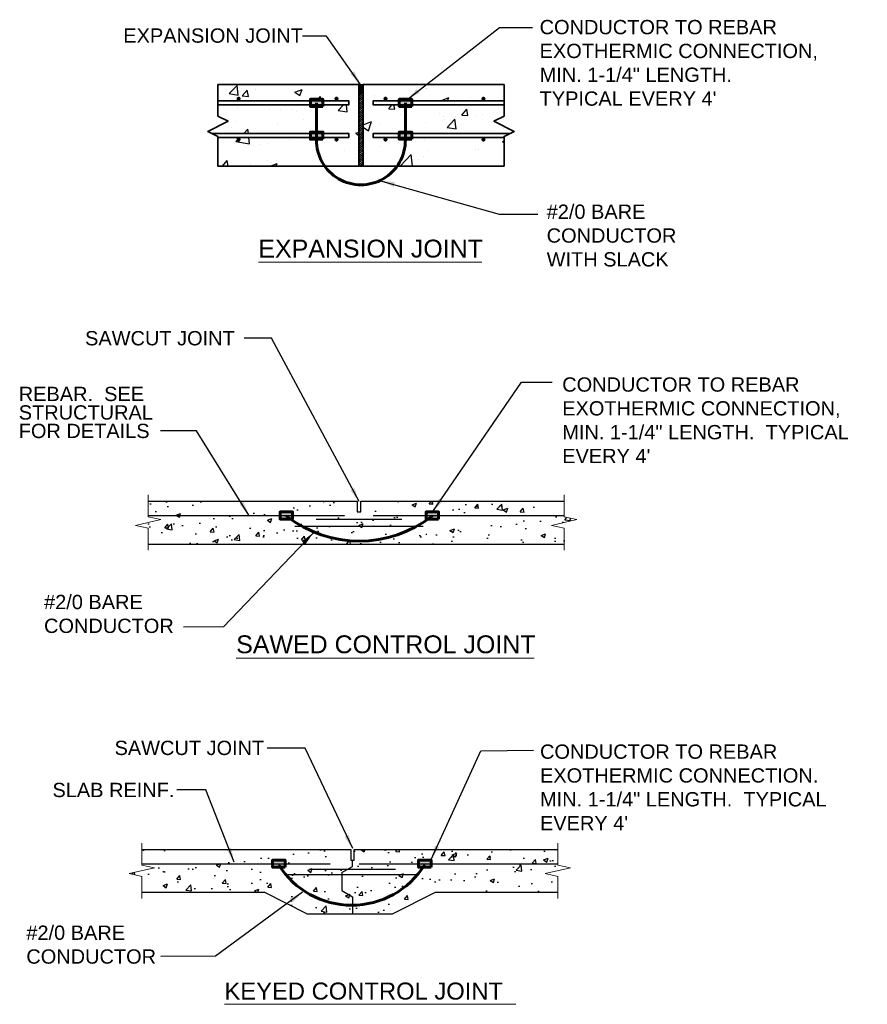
# Model space of a CAD drawing. Header units: inches. Extents: x 0 to 12596, y 507 to 12171.
# Tile 3 of 24: x 1535 to 2069, y 556 to 1177. Entities that reach past the tile are written whole.
import ezdxf

# ---------------------------------------------------------------- set-up
doc = ezdxf.new("R2010")
doc.units = ezdxf.units.IN
doc.header["$MEASUREMENT"] = 0
doc.linetypes.add('HIDDEN', pattern=[0.375, 0.25, -0.125])
for name, color, linetype, lineweight in [('E-ANNO-TEXT', 7, 'Continuous', 25), ('E-DETL-1LINE', 253, 'Continuous', 35), ('E-GND-GES', 92, 'Continuous', 60), ('E-LPS-COND', 92, 'Continuous', 60), ('G-ANNO-TEXT', 7, 'Continuous', 0)]:
    doc.layers.add(name, color=color, linetype=linetype, lineweight=lineweight)
doc.layers.add('E-DETL-FINE', color=253, linetype='Continuous')
doc.styles.add("1 2 1'-0", font='arial.ttf', dxfattribs={"height": 3})
doc.styles.add("3 4 1'-0", font='arial.ttf', dxfattribs={"height": 2})
doc.styles.add('Arial8', font='arial.ttf', dxfattribs={"height": 0.125})
doc.styles.get("Standard").update_dxf_attribs({"font": 'arial.ttf'})
doc.dimstyles.new("3 4 1'-0", dxfattribs={"dimtxt": 2, "dimasz": 3, "dimexe": 1, "dimexo": 1, "dimgap": 1, "dimtad": 1, "dimdec": 4, "dimzin": 11, "dimdsep": 46, "dimlunit": 4, "dimtxsty": "3 4 1'-0", "dimblk": '_Oblique_0.3', "dimcen": 0.09, "dimadec": 4, "dimazin": 3, "dimtfac": 1, "dimtdec": 4, "dimtofl": 0, "dimtmove": 0, "dimatfit": 3, "dimfxl": 1, "dimfrac": 2, "dimtzin": 11, "dimarcsym": 0})
doc.dimstyles.new('3-16to1Dim8', dxfattribs={"dimtxt": 12, "dimasz": 0.0625, "dimexe": 0.0625, "dimexo": 0.0625, "dimgap": 0.03125, "dimtad": 1, "dimdec": 4, "dimlfac": 64, "dimzin": 3, "dimdsep": 46, "dimlunit": 4, "dimtxsty": 'Arial8', "dimcen": 0.09375, "dimclrd": 256, "dimclrt": 256, "dimadec": 0, "dimazin": 1, "dimtfac": 1, "dimtdec": 4, "dimtofl": 0, "dimtmove": 0, "dimatfit": 3, "dimfxl": 1, "dimfrac": 1, "dimtolj": 1, "dimtzin": 0, "dimlwd": -1, "dimarcsym": 0})

# ---------------------------------------------------------------- blocks, each defined once
blk = doc.blocks.new('BREAK LINE')
at = {"layer": 'G-ANNO-TEXT', "flags": 128}
blk.add_lwpolyline([(8.36, 9.2), (8.36, 8.47), (8.36, 6.43), (9.96, 6.07), (6.76, 5.34), (8.36, 4.97), (8.36, 2.2)], dxfattribs=at)
blk = doc.blocks.new('_Oblique_0.3')
at = {"color": 0, "linetype": 'ByBlock', "lineweight": -2}
for p, q in [((0, 0), (-1, 0)), ((0.5, 0.167), (-0.5, -0.167))]:
    blk.add_line(p, q, dxfattribs=at)
blk = doc.blocks.new('*X13')
at = {"color": 0}
for p, q in [((920.44, 444.62), (920.44, 444.62)), ((955.58, 449.61), (955.58, 449.61)), ((1087.38, 446.1), (1087.38, 446.1)), ((1009.47, 434.85), (1009.47, 434.85)), ((933.7, 425.25), (933.7, 425.25)), ((944.44, 424.85), (944.44, 424.85)), ((1104.59, 418.09), (1104.59, 418.09)), ((1105.22, 415.34), (1105.22, 415.34)), ((1142.77, 420.28), (1142.77, 420.28)), ((896, 408.09), (896, 408.09)), ((908.54, 401.88), (912.54, 406.05)), ((913.02, 401.88), (912.54, 406.05)), ((1025.38, 410.35), (1033.77, 413.57)), ((1025.38, 408.11), (1030.73, 404.5)), ((1030.73, 404.5), (1033.77, 413.57)), ((1162.57, 406.72), (1162.57, 406.72)), ((900.86, 393.87), (904.7, 397.88)), ((914.2, 391.8), (913.49, 397.88)), ((976.07, 404.71), (976.07, 404.71)), ((1010.49, 402.87), (1010.49, 402.87)), ((1085.55, 396.16), (1085.55, 396.16)), ((900.86, 393.87), (914.2, 391.8)), ((916.12, 390.44), (916.12, 390.44)), ((953.68, 395.39), (953.68, 395.39)), ((1007.64, 384.92), (1007.64, 384.92)), ((1061.73, 369.86), (1072.63, 381.22)), ((1073.95, 369.86), (1072.63, 381.22)), ((1089.21, 385.15), (1089.21, 385.15)), ((887.79, 369.86), (892.28, 375.22)), ((893.27, 369.86), (892.28, 375.22)), ((931.88, 375.31), (931.88, 375.31)), ((1001.73, 370.13), (1001.73, 370.13))]:
    blk.add_line(p, q, dxfattribs=at)
blk = doc.blocks.new('*X14')
at = {"color": 0}
for p, q in [((894.23, 440.85), (902.02, 448.97)), ((903.12, 439.47), (902.02, 448.97)), ((907.04, 438.68), (911.86, 444.43)), ((913.02, 438.16), (911.86, 444.43)), ((958.58, 442.3), (965.58, 444.99)), ((963.55, 438.94), (965.58, 444.99)), ((1087.49, 446.19), (1087.49, 446.19)), ((894.23, 440.85), (903.12, 439.47)), ((904.95, 442.94), (904.95, 442.94)), ((907.04, 438.68), (913.02, 438.16)), ((958.58, 442.3), (963.55, 438.94)), ((979.98, 433.86), (983.59, 438.15)), ((984.38, 433.86), (983.59, 438.15)), ((1036.15, 439.15), (1036.15, 439.15)), ((1076.34, 443.46), (1076.34, 443.46)), ((1102.29, 434.29), (1109.29, 436.98)), ((1102.29, 434.29), (1102.93, 433.86)), ((1108.25, 433.86), (1109.29, 436.98)), ((1130.76, 436.69), (1130.76, 436.69)), ((902, 427.24), (902, 427.24)), ((933.7, 425.25), (933.7, 425.25)), ((955.38, 424.99), (955.38, 424.99)), ((1000.95, 424.3), (1006.29, 429.86)), ((1009.85, 422.92), (1009.04, 429.86)), ((1018.02, 433.45), (1018.02, 433.45)), ((1050.49, 426.13), (1053.62, 429.86)), ((1050.49, 426.13), (1056.47, 425.61)), ((1056.47, 425.61), (1055.68, 429.86)), ((1067.86, 428.41), (1067.86, 428.41)), ((1122.22, 419.86), (1127.04, 425.6)), ((1128.19, 419.33), (1127.04, 425.6)), ((959.71, 423.44), (959.71, 423.44)), ((966.83, 415.11), (966.83, 415.11)), ((1000.95, 424.3), (1009.85, 422.92)), ((1004.7, 420.09), (1004.7, 420.09)), ((1008.76, 422.73), (1008.76, 422.73)), ((1062.15, 420.48), (1062.15, 420.48)), ((1100.3, 421.5), (1100.3, 421.5)), ((1107.68, 407.75), (1115.46, 415.87)), ((1116.57, 406.37), (1115.46, 415.86)), ((1115.53, 418.22), (1115.53, 418.22)), ((1122.22, 419.86), (1128.19, 419.33)), ((1136.79, 419.3), (1136.79, 419.3)), ((879.2, 406.91), (879.53, 406.69)), ((879.53, 406.69), (879.69, 407.16)), ((901.39, 413.43), (901.39, 413.43)), ((941.79, 411.81), (941.79, 411.81)), ((1034.94, 405.86), (1034.94, 405.86)), ((1041.99, 411.49), (1041.99, 411.49)), ((1086.28, 412.9), (1086.28, 412.9)), ((1107.68, 407.75), (1116.57, 406.37)), ((1167.61, 405.56), (1167.61, 405.56)), ((878.64, 403.5), (878.64, 403.5)), ((1018.27, 402.04), (1021.38, 403.23)), ((1018.27, 402.04), (1021.38, 399.94)), ((1104.46, 397.25), (1104.46, 397.25)), ((925.35, 391.47), (925.35, 391.47)), ((932.49, 391.96), (932.49, 391.96)), ((1041.55, 388.97), (1041.55, 388.97)), ((1066.58, 392.26), (1066.58, 392.26)), ((1135.57, 386.01), (1135.57, 386.01)), ((1138.5, 386.51), (1138.5, 386.51)), ((1161.98, 394.03), (1163.56, 394.64)), ((1161.98, 394.03), (1163.56, 392.96)), ((978.4, 380.65), (978.4, 380.65)), ((1080.18, 376.49), (1080.18, 376.49)), ((1085.06, 379.61), (1085.06, 379.61)), ((915.49, 372.37), (915.49, 372.37)), ((934.44, 369.86), (941.25, 372.47)), ((935.91, 373.89), (935.91, 373.89)), ((940.37, 369.86), (941.25, 372.47)), ((940.52, 375.67), (940.52, 375.67)), ((989.29, 371.63), (989.29, 371.63)), ((1033.72, 372.57), (1033.72, 372.57))]:
    blk.add_line(p, q, dxfattribs=at)
blk = doc.blocks.new('*X10')
at = {"color": 0}
for p, q in [((1021.38, 438.02), (1025.22, 441.86)), ((1021.38, 439.79), (1023.46, 441.86)), ((1021.38, 441.55), (1021.69, 441.86)), ((1021.38, 436.25), (1025.38, 440.25)), ((1021.38, 434.48), (1025.38, 438.48)), ((1021.38, 432.71), (1025.38, 436.71)), ((1021.38, 430.95), (1025.38, 434.95)), ((1021.38, 429.18), (1025.38, 433.18)), ((1021.38, 427.41), (1025.38, 431.41)), ((1021.38, 425.64), (1025.38, 429.64)), ((1021.38, 423.88), (1025.38, 427.88)), ((1021.38, 422.11), (1025.38, 426.11)), ((1021.38, 420.34), (1025.38, 424.34)), ((1021.38, 418.57), (1025.38, 422.57)), ((1021.38, 416.8), (1025.38, 420.8)), ((1021.38, 415.04), (1025.38, 419.04)), ((1021.38, 413.27), (1025.38, 417.27)), ((1021.38, 411.5), (1025.38, 415.5)), ((1021.38, 409.73), (1025.38, 413.73)), ((1021.38, 407.97), (1025.38, 411.97)), ((1021.38, 406.2), (1025.38, 410.2)), ((1021.38, 404.43), (1025.38, 408.43)), ((1021.38, 402.66), (1025.38, 406.66)), ((1021.38, 400.89), (1025.38, 404.89)), ((1021.38, 399.13), (1025.38, 403.13)), ((1021.38, 397.36), (1025.38, 401.36)), ((1021.38, 395.59), (1025.38, 399.59)), ((1021.38, 393.82), (1025.38, 397.82)), ((1021.38, 392.06), (1025.38, 396.06)), ((1021.38, 390.29), (1025.38, 394.29)), ((1021.38, 388.52), (1025.38, 392.52)), ((1021.38, 386.75), (1025.38, 390.75)), ((1021.38, 384.98), (1025.38, 388.98)), ((1021.38, 383.22), (1025.38, 387.22)), ((1021.38, 381.45), (1025.38, 385.45)), ((1021.38, 379.68), (1025.38, 383.68)), ((1021.38, 377.91), (1025.38, 381.91)), ((1021.38, 376.15), (1025.38, 380.15)), ((1021.38, 374.38), (1025.38, 378.38)), ((1021.38, 372.61), (1025.38, 376.61)), ((1021.38, 370.84), (1025.38, 374.84)), ((1022.17, 369.86), (1025.38, 373.07)), ((1023.93, 369.86), (1025.38, 371.31))]:
    blk.add_line(p, q, dxfattribs=at)
blk = doc.blocks.new('*X11')
at = {"color": 0}
for p, q in [((1021.38, 443.75), (1021.5, 443.75)), ((1021.42, 444.25), (1021.5, 444.25)), ((1021.5, 444.5), (1021.75, 444.5)), ((1021.5, 444), (1021.75, 444)), ((1021.74, 445), (1021.75, 445)), ((1021.75, 444.75), (1022, 444.75)), ((1021.75, 444.25), (1022, 444.25)), ((1021.75, 443.75), (1022, 443.75)), ((1021.94, 445.25), (1022, 445.25)), ((1022, 445), (1022.25, 445)), ((1022, 444.5), (1022.25, 444.5)), ((1022, 444), (1022.25, 444)), ((1022.24, 445.5), (1022.25, 445.5)), ((1022.25, 445.25), (1022.5, 445.25)), ((1022.25, 444.75), (1022.5, 444.75)), ((1022.25, 444.25), (1022.5, 444.25)), ((1022.25, 443.75), (1022.5, 443.75)), ((1022.5, 445.5), (1022.75, 445.5)), ((1022.5, 445), (1022.75, 445)), ((1022.5, 444.5), (1022.75, 444.5)), ((1022.5, 444), (1022.75, 444)), ((1022.75, 445.75), (1023, 445.75)), ((1022.75, 445.25), (1023, 445.25)), ((1022.75, 444.75), (1023, 444.75)), ((1022.75, 444.25), (1023, 444.25)), ((1022.75, 443.75), (1023, 443.75)), ((1023, 445.5), (1023.25, 445.5)), ((1023, 445), (1023.25, 445)), ((1023, 444.5), (1023.25, 444.5)), ((1023, 444), (1023.25, 444)), ((1023.25, 445.75), (1023.5, 445.75)), ((1023.25, 445.25), (1023.5, 445.25)), ((1023.25, 444.75), (1023.5, 444.75)), ((1023.25, 444.25), (1023.5, 444.25)), ((1023.25, 443.75), (1023.5, 443.75)), ((1023.5, 445.5), (1023.75, 445.5)), ((1023.5, 445), (1023.75, 445)), ((1023.5, 444.5), (1023.75, 444.5)), ((1023.5, 444), (1023.75, 444)), ((1023.75, 445.75), (1024, 445.75)), ((1023.75, 445.25), (1024, 445.25)), ((1023.75, 444.75), (1024, 444.75)), ((1023.75, 444.25), (1024, 444.25)), ((1023.75, 443.75), (1024, 443.75)), ((1024, 445.5), (1024.25, 445.5)), ((1024, 445), (1024.25, 445)), ((1024, 444.5), (1024.25, 444.5)), ((1024, 444), (1024.25, 444)), ((1024.25, 445.25), (1024.5, 445.25)), ((1024.25, 444.75), (1024.5, 444.75)), ((1024.25, 444.25), (1024.5, 444.25)), ((1024.25, 443.75), (1024.5, 443.75)), ((1024.5, 445.5), (1024.53, 445.5)), ((1024.5, 445), (1024.75, 445)), ((1024.5, 444.5), (1024.75, 444.5)), ((1024.5, 444), (1024.75, 444)), ((1024.75, 445.25), (1024.82, 445.25)), ((1024.75, 444.75), (1025, 444.75)), ((1024.75, 444.25), (1025, 444.25)), ((1024.75, 443.75), (1025, 443.75)), ((1025, 445), (1025.02, 445)), ((1025, 444.5), (1025.25, 444.5)), ((1025, 444), (1025.25, 444)), ((1025.25, 444.25), (1025.34, 444.25)), ((1025.25, 443.75), (1025.38, 443.75)), ((1021.48, 443.25), (1021.5, 443.25)), ((1021.5, 443.5), (1021.75, 443.5)), ((1021.57, 443), (1021.75, 443)), ((1021.75, 443.25), (1022, 443.25)), ((1021.75, 442.75), (1022, 442.75)), ((1022, 443.5), (1022.25, 443.5)), ((1022, 443), (1022.25, 443)), ((1022, 442.5), (1022.25, 442.5)), ((1022.25, 443.25), (1022.5, 443.25)), ((1022.25, 442.75), (1022.5, 442.75)), ((1022.25, 442.25), (1022.5, 442.25)), ((1022.5, 443.5), (1022.75, 443.5)), ((1022.5, 443), (1022.75, 443)), ((1022.5, 442.5), (1022.75, 442.5)), ((1022.65, 442), (1022.75, 442)), ((1022.75, 443.25), (1023, 443.25)), ((1022.75, 442.75), (1023, 442.75)), ((1022.75, 442.25), (1023, 442.25)), ((1023, 443.5), (1023.25, 443.5)), ((1023, 443), (1023.25, 443)), ((1023, 442.5), (1023.25, 442.5)), ((1023, 442), (1023.25, 442)), ((1023.25, 443.25), (1023.5, 443.25)), ((1023.25, 442.75), (1023.5, 442.75)), ((1023.25, 442.25), (1023.5, 442.25)), ((1023.5, 443.5), (1023.75, 443.5)), ((1023.5, 443), (1023.75, 443)), ((1023.5, 442.5), (1023.75, 442.5)), ((1023.5, 442), (1023.75, 442)), ((1023.75, 443.25), (1024, 443.25)), ((1023.75, 442.75), (1024, 442.75)), ((1023.75, 442.25), (1024, 442.25)), ((1024, 443.5), (1024.25, 443.5)), ((1024, 443), (1024.25, 443)), ((1024, 442.5), (1024.25, 442.5)), ((1024, 442), (1024.12, 442)), ((1024.25, 443.25), (1024.5, 443.25)), ((1024.25, 442.75), (1024.5, 442.75)), ((1024.25, 442.25), (1024.5, 442.25)), ((1024.5, 443.5), (1024.75, 443.5)), ((1024.5, 443), (1024.75, 443)), ((1024.5, 442.5), (1024.75, 442.5)), ((1024.75, 443.25), (1025, 443.25)), ((1024.75, 442.75), (1025, 442.75)), ((1025, 443.5), (1025.25, 443.5)), ((1025, 443), (1025.19, 443)), ((1025.25, 443.25), (1025.29, 443.25))]:
    blk.add_line(p, q, dxfattribs=at)
blk = doc.blocks.new('*X12')
at = {"color": 0}
for p, q in [((1021.40625, 449.6875), (1021.40625, 449.6875)), ((1021.40625, 449.0625), (1021.40625, 449.0625)), ((1021.40625, 448.4375), (1021.40625, 448.4375)), ((1021.40625, 447.8125), (1021.40625, 447.8125)), ((1021.40625, 447.1875), (1021.40625, 447.1875)), ((1021.40625, 446.5625), (1021.40625, 446.5625)), ((1021.40625, 445.9375), (1021.40625, 445.9375)), ((1021.40625, 445.3125), (1021.40625, 445.3125)), ((1021.40625, 444.6875), (1021.40625, 444.6875)), ((1021.5625, 449.375), (1021.5625, 449.375)), ((1021.5625, 448.75), (1021.5625, 448.75)), ((1021.5625, 448.125), (1021.5625, 448.125)), ((1021.5625, 447.5), (1021.5625, 447.5)), ((1021.5625, 446.875), (1021.5625, 446.875)), ((1021.5625, 446.25), (1021.5625, 446.25)), ((1021.5625, 445.625), (1021.5625, 445.625)), ((1021.5625, 445), (1021.5625, 445)), ((1021.71875, 449.6875), (1021.71875, 449.6875)), ((1021.71875, 449.0625), (1021.71875, 449.0625)), ((1021.71875, 448.4375), (1021.71875, 448.4375)), ((1021.71875, 447.8125), (1021.71875, 447.8125)), ((1021.71875, 447.1875), (1021.71875, 447.1875)), ((1021.71875, 446.5625), (1021.71875, 446.5625)), ((1021.71875, 445.9375), (1021.71875, 445.9375)), ((1021.71875, 445.3125), (1021.71875, 445.3125)), ((1021.875, 449.375), (1021.875, 449.375)), ((1021.875, 448.75), (1021.875, 448.75)), ((1021.875, 448.125), (1021.875, 448.125)), ((1021.875, 447.5), (1021.875, 447.5)), ((1021.875, 446.875), (1021.875, 446.875)), ((1021.875, 446.25), (1021.875, 446.25)), ((1021.875, 445.625), (1021.875, 445.625)), ((1022.03125, 449.0625), (1022.03125, 449.0625)), ((1022.03125, 448.4375), (1022.03125, 448.4375)), ((1022.03125, 447.8125), (1022.03125, 447.8125)), ((1022.03125, 447.1875), (1022.03125, 447.1875)), ((1022.03125, 446.5625), (1022.03125, 446.5625)), ((1022.03125, 445.9375), (1022.03125, 445.9375)), ((1022.1875, 449.375), (1022.1875, 449.375)), ((1022.1875, 448.75), (1022.1875, 448.75)), ((1022.1875, 448.125), (1022.1875, 448.125)), ((1022.1875, 447.5), (1022.1875, 447.5)), ((1022.1875, 446.875), (1022.1875, 446.875)), ((1022.1875, 446.25), (1022.1875, 446.25)), ((1022.1875, 445.625), (1022.1875, 445.625)), ((1022.34375, 449.0625), (1022.34375, 449.0625)), ((1022.34375, 448.4375), (1022.34375, 448.4375)), ((1022.34375, 447.8125), (1022.34375, 447.8125)), ((1022.34375, 447.1875), (1022.34375, 447.1875)), ((1022.34375, 446.5625), (1022.34375, 446.5625)), ((1022.34375, 445.9375), (1022.34375, 445.9375)), ((1022.5, 449.375), (1022.5, 449.375)), ((1022.5, 448.75), (1022.5, 448.75)), ((1022.5, 448.125), (1022.5, 448.125)), ((1022.5, 447.5), (1022.5, 447.5)), ((1022.5, 446.875), (1022.5, 446.875)), ((1022.5, 446.25), (1022.5, 446.25)), ((1022.65625, 449.0625), (1022.65625, 449.0625)), ((1022.65625, 448.4375), (1022.65625, 448.4375)), ((1022.65625, 447.8125), (1022.65625, 447.8125)), ((1022.65625, 447.1875), (1022.65625, 447.1875)), ((1022.65625, 446.5625), (1022.65625, 446.5625)), ((1022.65625, 445.9375), (1022.65625, 445.9375)), ((1022.8125, 449.375), (1022.8125, 449.375)), ((1022.8125, 448.75), (1022.8125, 448.75)), ((1022.8125, 448.125), (1022.8125, 448.125)), ((1022.8125, 447.5), (1022.8125, 447.5)), ((1022.8125, 446.875), (1022.8125, 446.875)), ((1022.8125, 446.25), (1022.8125, 446.25)), ((1022.96875, 449.0625), (1022.96875, 449.0625)), ((1022.96875, 448.4375), (1022.96875, 448.4375)), ((1022.96875, 447.8125), (1022.96875, 447.8125)), ((1022.96875, 447.1875), (1022.96875, 447.1875)), ((1022.96875, 446.5625), (1022.96875, 446.5625)), ((1022.96875, 445.9375), (1022.96875, 445.9375)), ((1023.125, 449.375), (1023.125, 449.375)), ((1023.125, 448.75), (1023.125, 448.75)), ((1023.125, 448.125), (1023.125, 448.125)), ((1023.125, 447.5), (1023.125, 447.5)), ((1023.125, 446.875), (1023.125, 446.875)), ((1023.125, 446.25), (1023.125, 446.25)), ((1023.28125, 449.0625), (1023.28125, 449.0625)), ((1023.28125, 448.4375), (1023.28125, 448.4375)), ((1023.28125, 447.8125), (1023.28125, 447.8125)), ((1023.28125, 447.1875), (1023.28125, 447.1875)), ((1023.28125, 446.5625), (1023.28125, 446.5625)), ((1023.28125, 445.9375), (1023.28125, 445.9375)), ((1023.4375, 448.75), (1023.4375, 448.75)), ((1023.4375, 448.125), (1023.4375, 448.125)), ((1023.4375, 447.5), (1023.4375, 447.5)), ((1023.4375, 446.875), (1023.4375, 446.875)), ((1023.4375, 446.25), (1023.4375, 446.25)), ((1023.59375, 449.0625), (1023.59375, 449.0625)), ((1023.59375, 448.4375), (1023.59375, 448.4375)), ((1023.59375, 447.8125), (1023.59375, 447.8125)), ((1023.59375, 447.1875), (1023.59375, 447.1875)), ((1023.59375, 446.5625), (1023.59375, 446.5625)), ((1023.59375, 445.9375), (1023.59375, 445.9375)), ((1023.75, 449.375), (1023.75, 449.375)), ((1023.75, 448.75), (1023.75, 448.75)), ((1023.75, 448.125), (1023.75, 448.125)), ((1023.75, 447.5), (1023.75, 447.5)), ((1023.75, 446.875), (1023.75, 446.875)), ((1023.75, 446.25), (1023.75, 446.25)), ((1023.90625, 449.0625), (1023.90625, 449.0625)), ((1023.90625, 448.4375), (1023.90625, 448.4375)), ((1023.90625, 447.8125), (1023.90625, 447.8125)), ((1023.90625, 447.1875), (1023.90625, 447.1875)), ((1023.90625, 446.5625), (1023.90625, 446.5625)), ((1023.90625, 445.9375), (1023.90625, 445.9375)), ((1024.0625, 449.375), (1024.0625, 449.375)), ((1024.0625, 448.75), (1024.0625, 448.75)), ((1024.0625, 448.125), (1024.0625, 448.125)), ((1024.0625, 447.5), (1024.0625, 447.5)), ((1024.0625, 446.875), (1024.0625, 446.875)), ((1024.0625, 446.25), (1024.0625, 446.25)), ((1024.21875, 449.0625), (1024.21875, 449.0625)), ((1024.21875, 448.4375), (1024.21875, 448.4375)), ((1024.21875, 447.8125), (1024.21875, 447.8125)), ((1024.21875, 447.1875), (1024.21875, 447.1875)), ((1024.21875, 446.5625), (1024.21875, 446.5625)), ((1024.21875, 445.9375), (1024.21875, 445.9375)), ((1024.375, 449.375), (1024.375, 449.375)), ((1024.375, 448.75), (1024.375, 448.75)), ((1024.375, 448.125), (1024.375, 448.125)), ((1024.375, 447.5), (1024.375, 447.5)), ((1024.375, 446.875), (1024.375, 446.875)), ((1024.375, 446.25), (1024.375, 446.25)), ((1024.375, 445.625), (1024.375, 445.625)), ((1024.53125, 449.0625), (1024.53125, 449.0625)), ((1024.53125, 448.4375), (1024.53125, 448.4375)), ((1024.53125, 447.8125), (1024.53125, 447.8125)), ((1024.53125, 447.1875), (1024.53125, 447.1875)), ((1024.53125, 446.5625), (1024.53125, 446.5625)), ((1024.53125, 445.9375), (1024.53125, 445.9375)), ((1024.6875, 449.375), (1024.6875, 449.375)), ((1024.6875, 448.75), (1024.6875, 448.75)), ((1024.6875, 448.125), (1024.6875, 448.125)), ((1024.6875, 447.5), (1024.6875, 447.5)), ((1024.6875, 446.875), (1024.6875, 446.875)), ((1024.6875, 446.25), (1024.6875, 446.25)), ((1024.6875, 445.625), (1024.6875, 445.625)), ((1024.84375, 449.0625), (1024.84375, 449.0625)), ((1024.84375, 448.4375), (1024.84375, 448.4375)), ((1024.84375, 447.8125), (1024.84375, 447.8125)), ((1024.84375, 447.1875), (1024.84375, 447.1875)), ((1024.84375, 446.5625), (1024.84375, 446.5625)), ((1024.84375, 445.9375), (1024.84375, 445.9375)), ((1024.84375, 445.3125), (1024.84375, 445.3125)), ((1025, 449.375), (1025, 449.375)), ((1025, 448.75), (1025, 448.75)), ((1025, 448.125), (1025, 448.125)), ((1025, 447.5), (1025, 447.5)), ((1025, 446.875), (1025, 446.875)), ((1025, 446.25), (1025, 446.25)), ((1025, 445.625), (1025, 445.625)), ((1025.15625, 449.6875), (1025.15625, 449.6875)), ((1025.15625, 449.0625), (1025.15625, 449.0625)), ((1025.15625, 448.4375), (1025.15625, 448.4375)), ((1025.15625, 447.8125), (1025.15625, 447.8125)), ((1025.15625, 447.1875), (1025.15625, 447.1875)), ((1025.15625, 446.5625), (1025.15625, 446.5625)), ((1025.15625, 445.9375), (1025.15625, 445.9375)), ((1025.15625, 445.3125), (1025.15625, 445.3125)), ((1025.3125, 449.375), (1025.3125, 449.375)), ((1025.3125, 448.75), (1025.3125, 448.75)), ((1025.3125, 448.125), (1025.3125, 448.125)), ((1025.3125, 447.5), (1025.3125, 447.5)), ((1025.3125, 446.875), (1025.3125, 446.875)), ((1025.3125, 446.25), (1025.3125, 446.25)), ((1025.3125, 445.625), (1025.3125, 445.625)), ((1025.3125, 445), (1025.3125, 445))]:
    blk.add_line(p, q, dxfattribs=at)

msp = doc.modelspace()

# ---------------------------------------------------------------- hatches: boundary and pattern name
at = {"layer": 'E-DETL-FINE'}
h = msp.add_hatch(dxfattribs=at)
h.set_pattern_fill('AR-CONC', color=256, scale=4)
h.set_pattern_definition([(50, (-1308.91, -218.804), (28.6904, -2.51009), [3, -33]), (355, (-1308.91, -218.804), (-5.55005, 30.08769), [2.4, -26.4]), (100.4514, (-1306.518, -219.013), (23.14035, 27.5776), [2.5496, -28.04568]), (46.1842, (-1308.91, -210.804), (42.68965, -6.62077), [4.5, -49.5]), (96.6356, (-1305.35, -211.356), (37.3865, 38.96474), [3.8244, -42.06855]), (351.1842, (-1308.91, -210.804), (37.3865, 38.96474), [3.6, -39.6]), (21, (-1304.91, -212.804), (23.87628, -16.10476), [3, -33]), (326, (-1304.91, -212.804), (9.73261, 29.006), [2.4, -26.4]), (71.4514, (-1302.92, -214.146), (33.6089, 12.90125), [2.5496, -28.04568]), (37.5, (-1308.909, -218.804), (0.486394, 13.315754), [0, -26.08, 0, -26.8, 0, -26.5]), (7.5, (-1308.909, -218.804), (10.52278, 15.77647), [0, -15.28, 0, -25.48, 0, -10.1]), (327.5, (-1317.829, -218.804), (21.352897, -0.902195), [0, -10, 0, -31.2, 0, -41.4]), (317.5, (-1321.829, -218.804), (23.32745, 4.0042), [0, -13, 0, -20.72, 0, -29.4])])
h.paths.add_polyline_path([(1877.67843, 846.3398), (1877.67843, 856.26516), (1869.70743, 858.07675), (1885.64942, 861.69993), (1877.67843, 863.51152), (1877.67843, 873.3398), (1749.50828, 873.3398), (1749.50828, 866.5898), (1747.25828, 866.5898), (1747.25828, 873.3398), (1615.66587, 873.3398), (1615.66587, 863.51152), (1623.63686, 861.69993), (1607.69487, 858.07675), (1615.66587, 856.26516), (1615.66587, 846.3398)])
h = msp.add_hatch(dxfattribs=at)
h.set_pattern_fill('AR-CONC', color=256, scale=4)
h.set_pattern_definition([(50, (-1339.212, -81.541), (28.6904, -2.51009), [3, -33]), (355, (-1339.212, -81.54), (-5.55005, 30.08769), [2.4, -26.4]), (100.4514, (-1336.822, -81.75), (23.14035, 27.5776), [2.5496, -28.04568]), (46.1842, (-1339.212, -73.54), (42.68965, -6.62077), [4.5, -49.5]), (96.6356, (-1335.655, -74.093), (37.3865, 38.96474), [3.8244, -42.06855]), (351.1842, (-1339.212, -73.54), (37.3865, 38.96474), [3.6, -39.6]), (21, (-1335.212, -75.541), (23.87628, -16.10476), [3, -33]), (326, (-1335.212, -75.54), (9.73261, 29.006), [2.4, -26.4]), (71.4514, (-1333.223, -76.883), (33.6089, 12.90125), [2.5496, -28.04568]), (37.5, (-1339.212, -81.541), (0.486394, 13.315754), [0, -26.08, 0, -26.8, 0, -26.5]), (7.5, (-1339.212, -81.541), (10.52278, 15.77647), [0, -15.28, 0, -25.48, 0, -10.1]), (327.5, (-1348.132, -81.541), (21.352897, -0.902195), [0, -10, 0, -31.2, 0, -41.4]), (317.5, (-1352.132, -81.541), (23.32745, 4.0042), [0, -13, 0, -20.72, 0, -29.4])])
h.paths.add_polyline_path([(1737.58072, 639.37825), (1744.28412, 643.26345), (1744.28412, 647.25325), (1743.15912, 647.25325), (1743.15912, 654.00325), (1611.56671, 654.00325), (1611.56671, 644.17497), (1619.5377, 642.36338), (1603.59571, 638.7402), (1611.56671, 636.92861), (1611.56671, 627.00325), (1688.57299, 627.00325), (1715.57299, 613.50325), (1744.28412, 613.50325), (1744.28412, 624.24306), (1737.58072, 628.12825)])
h.paths.add_polyline_path([(1865.60827, 638.7402), (1881.55026, 642.36338), (1873.57926, 644.17497), (1873.57926, 654.00325), (1745.40912, 654.00325), (1745.40912, 647.25325), (1744.28412, 647.25325), (1744.28412, 643.26345), (1737.58072, 639.37825), (1737.58072, 628.12825), (1744.28412, 624.24306), (1744.28412, 613.50325), (1769.57299, 613.50325), (1796.57299, 627.00325), (1873.57926, 627.00325), (1873.57926, 636.92861)])
at = {"layer": 'E-GND-GES'}
h = msp.add_hatch(color=256, dxfattribs=at)
h.dxf.hatch_style = 1
h.paths.add_polyline_path([(1725.6778, 1121.91549), (1725.6778, 1126.43194), (1717.7597, 1126.43194), (1717.7597, 1121.91549)])
h = msp.add_hatch(color=256, dxfattribs=at)
h.dxf.hatch_style = 1
h.paths.add_polyline_path([(1781.63611, 1121.91549), (1781.63611, 1126.43194), (1773.71801, 1126.43194), (1773.71801, 1121.91549)])
h = msp.add_hatch(color=256, dxfattribs=at)
h.dxf.hatch_style = 1
h.paths.add_polyline_path([(1725.6778, 1101.25085), (1725.6778, 1105.7673), (1717.7597, 1105.7673), (1717.7597, 1101.25085)])
h = msp.add_hatch(color=256, dxfattribs=at)
h.dxf.hatch_style = 1
h.paths.add_polyline_path([(1781.63611, 1101.25085), (1781.63611, 1105.7673), (1773.71801, 1105.7673), (1773.71801, 1101.25085)])
h = msp.add_hatch(color=256, dxfattribs=at)
h.dxf.hatch_style = 1
h.paths.add_polyline_path([(1706.57091, 862.08157), (1706.57091, 866.59802), (1698.65281, 866.59802), (1698.65281, 862.08157)])
h = msp.add_hatch(color=256, dxfattribs=at)
h.dxf.hatch_style = 1
h.paths.add_polyline_path([(1798.55006, 862.08157), (1798.55006, 866.59802), (1790.63197, 866.59802), (1790.63197, 862.08157)])
h = msp.add_hatch(color=256, dxfattribs=at)
h.dxf.hatch_style = 1
h.paths.add_polyline_path([(1701.83634, 642.74503), (1701.83634, 647.26148), (1693.91824, 647.26148), (1693.91824, 642.74503)])
h = msp.add_hatch(color=256, dxfattribs=at)
h.dxf.hatch_style = 1
h.paths.add_polyline_path([(1793.81549, 642.74503), (1793.81549, 647.26148), (1785.8974, 647.26148), (1785.8974, 642.74503)])

# ---------------------------------------------------------------- linework, layer by layer
at = {"layer": 'E-DETL-1LINE'}
for p, q in [((1659.53911, 1135.74825), (1748.36952, 1135.74825)), ((1748.36952, 1084.31968), (1748.36952, 1135.74825)), ((1750.94095, 1135.74825), (1839.77135, 1135.74825)), ((1750.94095, 1084.31968), (1750.94095, 1135.74825)), ((1748.36952, 1130.60539), (1750.94095, 1130.60539)), ((1659.53911, 1084.31968), (1839.77135, 1084.31968)), ((1748.36952, 1084.31968), (1750.94095, 1084.31968))]:
    msp.add_line(p, q, dxfattribs=at)
for points in [[(1659.53911, 1084.31968), (1659.53911, 1102.99889), (1653.11054, 1106.21318), (1665.96768, 1112.64175), (1659.53911, 1115.85604), (1659.53911, 1135.74825)], [(1839.77135, 1084.31968), (1839.77135, 1102.99889), (1846.19993, 1106.21318), (1833.34278, 1112.64175), (1839.77135, 1115.85604), (1839.77135, 1135.74825)], [(1659.53911, 1122.89111), (1741.94095, 1122.89111), (1741.94095, 1125.46254), (1659.53911, 1125.46254)], [(1839.77135, 1122.89111), (1757.36952, 1122.89111), (1757.36952, 1125.46254), (1839.77135, 1125.46254)], [(1655.73285, 1104.90202), (1741.94095, 1104.90202), (1741.94095, 1102.33059), (1659.53911, 1102.33059)], [(1843.57761, 1104.90202), (1757.36952, 1104.90202), (1757.36952, 1102.33059), (1839.77135, 1102.33059)]]:
    msp.add_lwpolyline(points, dxfattribs=at)
at = {"layer": 'E-DETL-1LINE', "const_width": 1.28571}
for points in [[(1673.15523, 1126.74825, -1), (1671.86952, 1126.74825, -1)], [(1734.86952, 1126.74825, -1), (1733.5838, 1126.74825, -1)], [(1764.44095, 1126.74825, 1), (1765.72666, 1126.74825, 1)], [(1826.15523, 1126.74825, 1), (1827.44095, 1126.74825, 1)], [(1673.15523, 1101.04488, 1), (1671.86952, 1101.04488, 1)], [(1734.86952, 1101.04488, 1), (1733.5838, 1101.04488, 1)], [(1764.44095, 1101.04488, -1), (1765.72666, 1101.04488, -1)], [(1826.15523, 1101.04488, -1), (1827.44095, 1101.04488, -1)]]:
    msp.add_lwpolyline(points, format="xyb", close=True, dxfattribs=at)
at = {"layer": 'E-DETL-1LINE'}
msp.add_circle((1749.65523, 1131.89111), 1.28571, dxfattribs=at)
msp.add_arc((1749.65523, 1138.21508), 2.78178, 242.4714433, 297.5285567, dxfattribs=at)
at = {"layer": 'E-DETL-FINE'}
for p, q in [((1615.66587, 873.3398, 12.31883), (1747.25828, 873.3398, 12.31883)), ((1749.50828, 866.5898, 12.31883), (1749.50828, 873.3398, 12.31883)), ((1749.50828, 873.3398, 12.31883), (1877.67843, 873.3398, 12.31883)), ((1721.38328, 862.0898, -19.35834), (1775.38328, 862.0898, -19.35834)), ((1707.88328, 857.5898, -19.35834), (1788.88328, 857.5898, -19.35834)), ((1615.66587, 846.3398, 12.31883), (1877.67843, 846.3398, 12.31883)), ((1611.56671, 654.00325, 12.31883), (1743.15912, 654.00325, 12.31883)), ((1745.40912, 647.25325, 12.31883), (1745.40912, 654.00325, 12.31883)), ((1745.40912, 654.00325, 12.31883), (1873.57926, 654.00325, 12.31883)), ((1744.28412, 643.26345, 12.31883), (1744.28412, 647.25325, 12.31883)), ((1717.28412, 641.62825, -19.35834), (1771.28412, 641.62825, -19.35834)), ((1737.58072, 639.37825, 28.1575), (1744.28412, 643.26345, 28.1575)), ((1737.58072, 639.37825, 28.1575), (1737.58072, 628.12825, 28.1575)), ((1703.78412, 638.25325, -19.35834), (1784.78412, 638.25325, -19.35834)), ((1611.56671, 627.00325, 12.31883), (1688.57299, 627.00325, 12.31883)), ((1715.57299, 613.50325, 12.31883), (1688.57299, 627.00325, 12.31883)), ((1737.58072, 628.12825, 28.1575), (1744.28412, 624.24306, 28.1575)), ((1769.57299, 613.50325, 12.31883), (1796.57299, 627.00325, 12.31883)), ((1796.57299, 627.00325, 12.31883), (1873.57926, 627.00325, 12.31883)), ((1744.28412, 624.24306, 12.31883), (1744.28412, 613.50325, 12.31883)), ((1715.57299, 613.50325, 12.31883), (1769.57299, 613.50325, 12.31883))]:
    msp.add_line(p, q, dxfattribs=at)
at = {"layer": 'E-DETL-FINE', "linetype": 'HIDDEN'}
for p, q in [((1615.61164, 864.3398, 12.31883), (1739.38328, 864.3398, 12.31883)), ((1757.38328, 864.3398, 12.31883), (1877.46485, 864.3398, 12.31883)), ((1611.51248, 645.00325, 12.31883), (1730.52176, 645.00325, 12.31883)), ((1748.52176, 645.00325, 12.31883), (1873.36569, 645.00325, 12.31883))]:
    msp.add_line(p, q, dxfattribs=at)
at = {"layer": 'E-DETL-FINE', "elevation": 12.31883, "flags": 128}
for points in [[(1747.25828, 873.3398), (1747.25828, 866.5898), (1749.50828, 866.5898)], [(1743.15912, 654.00325), (1743.15912, 647.25325), (1745.40912, 647.25325)]]:
    msp.add_lwpolyline(points, dxfattribs=at)
at = {"layer": 'E-GND-GES'}
for p, q in [((1721.64252, 1124.13455), (1721.64252, 1100.17762)), ((1777.60083, 1124.13304), (1777.60083, 1100.17762))]:
    msp.add_line(p, q, dxfattribs=at)
for centre, radius, start, end in [((1749.62167, 1100.54203), 27.98153, 179.25379614, 0.74620386), ((1748.60144, 922.85682), 74.66061, 231.97670344, 308.02329656), ((1743.7876, 673.16717, 24.63766), 54.29628, 212.11189514, 327.88810486)]:
    msp.add_arc(centre, radius, start, end, dxfattribs=at)
at = {"layer": 'E-LPS-COND', "elevation": 12.31883}
for points in [[(1725.6778, 1121.91549), (1717.7597, 1121.91549), (1717.7597, 1126.43194), (1725.6778, 1126.43194)], [(1781.63611, 1121.91549), (1773.71801, 1121.91549), (1773.71801, 1126.43194), (1781.63611, 1126.43194)], [(1725.6778, 1101.25085), (1717.7597, 1101.25085), (1717.7597, 1105.7673), (1725.6778, 1105.7673)], [(1781.63611, 1101.25085), (1773.71801, 1101.25085), (1773.71801, 1105.7673), (1781.63611, 1105.7673)], [(1706.57091, 862.08157), (1698.65281, 862.08157), (1698.65281, 866.59802), (1706.57091, 866.59802)], [(1798.55006, 862.08157), (1790.63197, 862.08157), (1790.63197, 866.59802), (1798.55006, 866.59802)], [(1701.83634, 642.74503), (1693.91824, 642.74503), (1693.91824, 647.26148), (1701.83634, 647.26148)], [(1793.81549, 642.74503), (1785.8974, 642.74503), (1785.8974, 647.26148), (1793.81549, 647.26148)]]:
    msp.add_lwpolyline(points, close=True, dxfattribs=at)
at = {"layer": 'G-ANNO-TEXT'}
for p, q in [((1685.03648, 1023.75725, 12.31883), (1825.69153, 1023.75725, 12.31883)), ((1671.07063, 774.56047, 12.31883), (1858.64155, 774.56047, 12.31883)), ((1663.68287, 556.47681, 12.31883), (1847.2304, 556.47681, 12.31883))]:
    msp.add_line(p, q, dxfattribs=at)

# ---------------------------------------------------------------- block references
at = {"layer": 'E-DETL-FINE'}
for name, p, xscale, yscale, zscale in [('*X14', (1091.76775, 846.5526), 0.6428571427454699, 0.6428571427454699, 0.6428571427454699), ('*X13', (1091.76775, 846.5526), 0.6428571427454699, 0.6428571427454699, 0.6428571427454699), ('*X12', (1091.76775, 846.5526), 0.6428571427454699, 0.6428571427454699, 0.6428571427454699), ('*X10', (1091.76775, 846.5526), 0.6428571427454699, 0.6428571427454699, 0.6428571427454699), ('*X11', (1091.76775, 846.5526), 0.6428571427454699, 0.6428571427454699, 0.6428571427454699), ('BREAK LINE', (1573.99414, 831.48102, 12.31883), 4.981871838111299, 4.981871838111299, 4.5), ('BREAK LINE', (1836.0067, 831.48102, 12.31883), 4.981871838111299, 4.981871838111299, 4.5), ('BREAK LINE', (1569.89498, 612.14448, 12.31883), 4.981871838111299, 4.981871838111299, 4.5), ('BREAK LINE', (1831.90754, 612.14448, 12.31883), 4.981871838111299, 4.981871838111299, 4.5)]:
    msp.add_blockref(name, p, dxfattribs=dict(at, xscale=xscale, yscale=yscale, zscale=zscale))

# ---------------------------------------------------------------- texts
at = {"layer": 'E-ANNO-TEXT', "char_height": 9, "attachment_point": 1}
for s, insert, width in [('\\A1;CONDUCTOR TO REBAR EXOTHERMIC CONNECTION, MIN. 1-1/4" LENGTH.  TYPICAL EVERY 4\'', (1862.18175, 1176.37552), 179.4133663), ('#2/0 BARE CONDUCTOR WITH SLACK', (1866.6141, 1060.12422), 89.7317848), ('\\A1;CONDUCTOR TO REBAR EXOTHERMIC CONNECTION, MIN. 1-1/4" LENGTH.  TYPICAL EVERY 4\'', (1876.41663, 951.29084), 198.1149067), ('#2/0 BARE CONDUCTOR', (1549.99348, 814.32589), 86.1114799), ('\\A1;CONDUCTOR TO REBAR EXOTHERMIC CONNECTION.  MIN. 1-1/4" LENGTH.  TYPICAL EVERY 4\'', (1862.43009, 720.0991), 180.5815166), ('#2/0 BARE CONDUCTOR', (1538.83083, 606.07416), 86.1114799)]:
    msp.add_mtext(s, dxfattribs=dict(at, insert=insert, width=width))
at = {"layer": 'G-ANNO-TEXT', "color": 7, "char_height": 9, "attachment_point": 1, "line_spacing_factor": 0.776524, "style": "3 4 1'-0"}
for s, insert, width in [('EXPANSION JOINT', (1599.91682, 1171.04985, 12.31883), 118.6063752), ('SAWCUT JOINT', (1575.84371, 980.45241, 12.31883), 97.0274381), ('REBAR.  SEE STRUCTURAL FOR DETAILS', (1534.05288, 945.36498, 12.31883), 88.1672135), ('SLAB REINF.', (1555.2876, 695.95871), 82.0025852)]:
    msp.add_mtext(s, dxfattribs=dict(at, insert=insert, width=width))
at = {"layer": 'G-ANNO-TEXT', "color": 7, "linetype": 'Continuous', "lineweight": 13, "insert": (1684.99158, 1026.60087, -3.51967), "char_height": 9, "width": 149.8922962, "attachment_point": 7, "line_spacing_factor": 0.72, "style": "3 4 1'-0"}
msp.add_mtext('{\\H1.25x;EXPANSION JOINT}', dxfattribs=at)
at = {"layer": 'G-ANNO-TEXT', "color": 7, "linetype": 'Continuous', "lineweight": 13, "attachment_point": 7, "line_spacing_factor": 0.72}
for s, insert, char_height, style in [('\\fArial|b0|i0|c00|p39;\\H1.25x;SAWED CONTROL JOINT', (1671.02574, 777.40409, -3.51967), 9, "3 4 1'-0"), ('\\fArial|b0|i0|c00|p39;\\H0.79375x;KEYED CONTROL JOINT', (1663.63797, 559.32044, -3.51967), 13.5, "1 2 1'-0")]:
    msp.add_mtext(s, dxfattribs=dict(at, insert=insert, char_height=char_height, style=style))
at = {"layer": 'G-ANNO-TEXT', "color": 7, "insert": (1594.41595, 722.45578, 12.31883), "char_height": 9, "attachment_point": 1, "line_spacing_factor": 0.776524, "style": "3 4 1'-0"}
msp.add_mtext('SAWCUT JOINT', dxfattribs=at)

# ---------------------------------------------------------------- leaders
at = {"layer": 'E-ANNO-TEXT', "ltscale": 100, "annotation_type": 0, "has_hookline": 1}
for points, hookline_direction in [([(1778.5628, 1126.06495), (1836.95401, 1171.64216), (1857.58893, 1171.64216)], 0), ([(1762.01591, 1075.14876), (1836.68467, 1054.15226), (1861.12425, 1054.12738)], 0), ([(1794.86132, 866.73491), (1850.70006, 948.29365), (1870.16693, 948.30601)], 0), ([(1719.64251, 853.43793), (1662.96008, 794.16021), (1637.90328, 794.04668)], 1), ([(1793.79227, 647.76258), (1825.12819, 716.19065), (1858.39226, 716.41944)], 0), ([(1712.8391, 627.20043), (1657.97237, 586.81195), (1623.60987, 586.56464)], 1)]:
    msp.add_leader(points, dimstyle='3-16to1Dim8', override={"dimasz": 9, "dimtad": 0}, dxfattribs=dict(at, hookline_direction=hookline_direction))
at = {"layer": 'G-ANNO-TEXT'}
for points in [[(1749.32139, 1135.74825, 12.31883), (1727.87837, 1166.24037, 12.31883), (1712.7817, 1166.24037, 12.31883)], [(1748.43495, 873.05027, 12.31883), (1693.27414, 976.04841, 12.31883), (1676.13171, 976.07684, 12.31883)], [(1679.05089, 864.50492, 12.31883), (1645.9656, 917.70476, 12.31883), (1623.24819, 917.64834, 12.31883)], [(1744.40912, 654.50325, 12.31883), (1714.44012, 717.88334, 12.31883), (1690.55471, 717.80526, 12.31883)], [(1669.75011, 646.00325), (1651.96529, 691.51639), (1633.62716, 691.51639)]]:
    msp.add_leader(points, dimstyle="3 4 1'-0", override={"dimasz": 9, "dimgap": 2}, dxfattribs=at)

doc.saveas('drawing.dxf')
